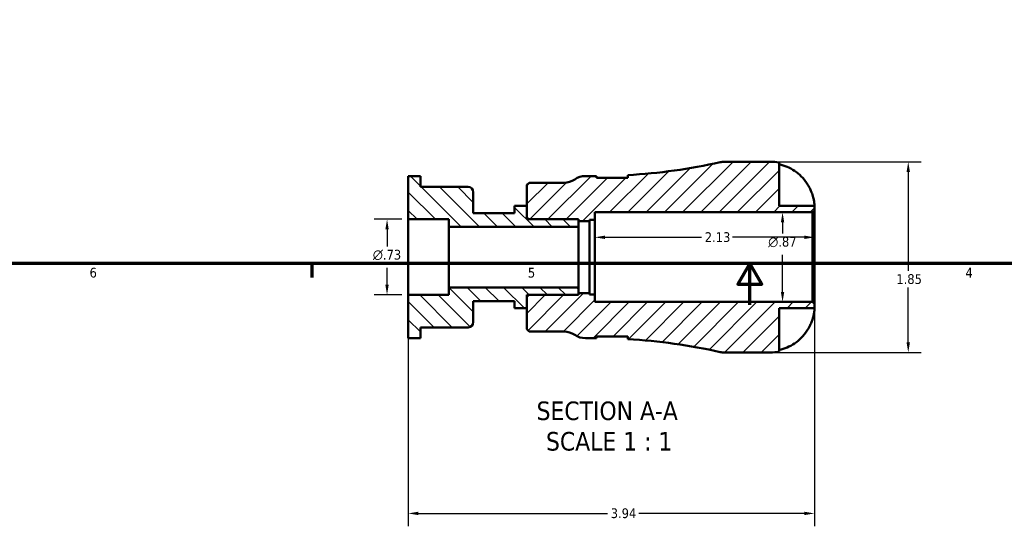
# Model space of a CAD drawing. Header units: inches. Extents: x 0.1 to 38.2, y -1.5 to 21.5.
# Tile 1 of 5: x 9.9 to 19.5, y -1.5 to 3.4. Entities that reach past the tile are written whole.
import ezdxf

# ---------------------------------------------------------------- set-up
doc = ezdxf.new("R2010")
doc.units = ezdxf.units.IN
doc.header["$MEASUREMENT"] = 0
for name, color, linetype, lineweight in [('Border (ANSI)', 7, 'Continuous', 70), ('Dimension (ANSI)', 7, 'Continuous', 25), ('Hatch (ANSI)', 7, 'Continuous', 18), ('Symbol (ANSI)', 7, 'Continuous', 25), ('Visible (ANSI)', 7, 'Continuous', 50)]:
    doc.layers.add(name, color=color, linetype=linetype, lineweight=lineweight)
doc.styles.add('Label Text (ANSI)', font='tahoma.ttf')
doc.styles.add('Note Text (ANSI)', font='tahoma.ttf')
doc.dimstyles.new('Default (ANSI)', dxfattribs={"dimtxt": 0.094488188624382, "dimasz": 0.0984251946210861, "dimexe": 0.125, "dimexo": 0.0625, "dimgap": 0.031496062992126, "dimtad": 0, "dimtih": 1, "dimtoh": 1, "dimrnd": 1e-08, "dimzin": 4, "dimdsep": 46, "dimtxsty": 'Note Text (ANSI)', "dimcen": 0.09, "dimdle": 0.3937007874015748, "dimclrd": 256, "dimclre": 256, "dimclrt": 5, "dimadec": 0, "dimazin": 1, "dimtfac": 1, "dimtofl": 0, "dimtmove": 0, "dimatfit": 3, "dimfxl": 1, "dimtolj": 1, "dimtzin": 4, "dimlwd": -1, "dimlwe": -1, "dimarcsym": 0})

# ---------------------------------------------------------------- blocks, each defined once
blk = doc.blocks.new('Borders Default Border')
at = {"layer": 'Border (ANSI)'}
blk.add_line((12.7499993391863, 0.9999999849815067), (12.7499993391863, 0.8655118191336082), dxfattribs=at)
at = {"layer": 'Border (ANSI)', "flags": 128}
for points in [[(0.4999999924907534, 0.9999999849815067), (0.4999999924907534, 21.00000006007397), (33.49999855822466, 21.00000006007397), (33.49999855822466, 0.9999999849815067), (0.4999999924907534, 0.9999999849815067)], [(17.00000012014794, 0.6000000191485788), (17.00000012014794, 0.9999999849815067), (16.88453043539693, 0.8000000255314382), (17.11546980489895, 0.8000000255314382), (17.00000012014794, 0.9999999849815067)]]:
    blk.add_lwpolyline(points, dxfattribs=at)
at = {"layer": 'Border (ANSI)', "color": 5, "true_color": 0x0000ff, "char_height": 0.0944881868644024, "attachment_point": 7, "style": 'Note Text (ANSI)'}
for s, insert in [('6', (10.59483913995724, 0.8635209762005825)), ('5', (14.84733363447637, 0.8635209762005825)), ('4', (19.0920422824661, 0.8655118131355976))]:
    blk.add_mtext(s, dxfattribs=dict(at, insert=insert))
blk = doc.blocks.new('*D7')
at = {"layer": 'Defpoints', "color": 0, "transparency": 16777216}
for p in [(17.19814273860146, 1.988106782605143), (17.19814273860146, 0.1381067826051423), (18.53672541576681, 0.1381067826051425)]:
    blk.add_point(p, dxfattribs=at)
at = {"layer": 'Dimension (ANSI)', "transparency": 16777216}
for p, q in [((17.26064273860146, 1.988106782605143), (18.66172541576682, 1.988106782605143)), ((18.53672541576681, 1.889681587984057), (18.53672541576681, 0.9290044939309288)), ((18.53672541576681, 0.2365319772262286), (18.53672541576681, 0.7672090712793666)), ((17.26064273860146, 0.1381067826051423), (18.66172541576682, 0.1381067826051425))]:
    blk.add_line(p, q, dxfattribs=at)
for points in [[(18.5203212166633, 1.889681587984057), (18.55312961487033, 1.889681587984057), (18.53672541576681, 1.988106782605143)], [(18.5203212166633, 0.2365319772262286), (18.55312961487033, 0.2365319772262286), (18.53672541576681, 0.1381067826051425)]]:
    blk.add_solid(points, dxfattribs=at)
at = {"layer": 'Dimension (ANSI)', "color": 5, "transparency": 16777216, "insert": (18.42120107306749, 0.8975084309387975), "char_height": 0.094488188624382, "attachment_point": 1, "style": 'Note Text (ANSI)'}
blk.add_mtext('\\A1;1.85', dxfattribs=at)
blk = doc.blocks.new('*D8')
at = {"layer": 'Defpoints', "color": 0, "transparency": 16777216}
for p in [(17.31758563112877, 1.498146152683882), (17.60835828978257, 1.498146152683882), (17.60835828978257, 0.6280674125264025)]:
    blk.add_point(p, dxfattribs=at)
at = {"layer": 'Dimension (ANSI)', "transparency": 16777216}
for p, q in [((17.54585828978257, 1.498146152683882), (17.19258563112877, 1.498146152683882)), ((17.31758563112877, 1.399720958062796), (17.31758563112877, 1.290695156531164)), ((17.31758563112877, 0.7264926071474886), (17.31758563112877, 1.08551840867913)), ((17.54585828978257, 0.6280674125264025), (17.19258563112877, 0.6280674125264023))]:
    blk.add_line(p, q, dxfattribs=at)
for points in [[(17.30118143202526, 1.399720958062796), (17.33398983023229, 1.399720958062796), (17.31758563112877, 1.498146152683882)], [(17.30118143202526, 0.7264926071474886), (17.33398983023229, 0.7264926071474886), (17.31758563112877, 0.6280674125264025)]]:
    blk.add_solid(points, dxfattribs=at)
at = {"layer": 'Dimension (ANSI)', "color": 5, "transparency": 16777216, "insert": (17.17826779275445, 1.259199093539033), "char_height": 0.094488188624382, "attachment_point": 1, "style": 'Note Text (ANSI)'}
blk.add_mtext('\\A1;{\\fAIGDT|b0|i0;\\H0.0945;\\ln}\\fTahoma|b0|i0;\\H0.0945;.87', dxfattribs=at)
blk = doc.blocks.new('*D9')
at = {"layer": 'Defpoints', "color": 0, "transparency": 16777216}
for p in [(13.68685828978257, 1.429858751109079), (13.48057053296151, 0.6963548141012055), (13.68685828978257, 0.6963548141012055)]:
    blk.add_point(p, dxfattribs=at)
at = {"layer": 'Dimension (ANSI)', "transparency": 16777216}
for p, q in [((13.62435828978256, 1.429858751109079), (13.35557053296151, 1.429858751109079)), ((13.48057053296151, 1.331433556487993), (13.48057053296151, 1.165695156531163)), ((13.48057053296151, 0.7947800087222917), (13.48057053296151, 0.9605184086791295)), ((13.62435828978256, 0.6963548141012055), (13.35557053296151, 0.6963548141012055))]:
    blk.add_line(p, q, dxfattribs=at)
for points in [[(13.46416633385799, 1.331433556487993), (13.49697473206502, 1.331433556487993), (13.48057053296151, 1.429858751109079)], [(13.46416633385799, 0.7947800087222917), (13.49697473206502, 0.7947800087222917), (13.48057053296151, 0.6963548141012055)]]:
    blk.add_solid(points, dxfattribs=at)
at = {"layer": 'Dimension (ANSI)', "color": 5, "transparency": 16777216, "insert": (13.34258546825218, 1.134199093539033), "char_height": 0.094488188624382, "attachment_point": 1, "style": 'Note Text (ANSI)'}
blk.add_mtext('\\A1;{\\fAIGDT|b0|i0;\\H0.0945;\\ln}\\fTahoma|b0|i0;\\H0.0945;.73', dxfattribs=at)
blk = doc.blocks.new('*D10')
at = {"layer": 'Defpoints', "color": 0, "transparency": 16777216}
for p in [(13.68685828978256, 1.429858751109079), (17.62685828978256, 0.6095674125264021), (17.62685828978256, -1.422131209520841)]:
    blk.add_point(p, dxfattribs=at)
at = {"layer": 'Dimension (ANSI)', "transparency": 16777216}
for p, q in [((13.68685828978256, 1.367358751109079), (13.68685828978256, -1.547131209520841)), ((17.62685828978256, 0.5470674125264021), (17.62685828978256, -1.547131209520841)), ((13.78528348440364, -1.422131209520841), (15.61896806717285, -1.422131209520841)), ((17.52843309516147, -1.422131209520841), (15.92474851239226, -1.422131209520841))]:
    blk.add_line(p, q, dxfattribs=at)
for points in [[(13.78528348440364, -1.405727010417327), (13.78528348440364, -1.438535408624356), (13.68685828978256, -1.422131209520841)], [(17.52843309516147, -1.405727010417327), (17.52843309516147, -1.438535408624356), (17.62685828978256, -1.422131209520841)]]:
    blk.add_solid(points, dxfattribs=at)
at = {"layer": 'Dimension (ANSI)', "color": 5, "transparency": 16777216, "insert": (15.65046413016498, -1.372919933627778), "char_height": 0.094488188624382, "attachment_point": 1, "style": 'Note Text (ANSI)'}
blk.add_mtext('\\A1;3.94', dxfattribs=at)
blk = doc.blocks.new('*D11')
at = {"layer": 'Defpoints', "color": 0, "transparency": 16777216}
for p in [(15.49685828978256, 1.255406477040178), (15.49685828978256, 1.063106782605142), (17.62685828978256, 1.063106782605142)]:
    blk.add_point(p, dxfattribs=at)
at = {"layer": 'Dimension (ANSI)', "transparency": 16777216}
for p, q in [((15.59528348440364, 1.255406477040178), (16.53141118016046, 1.255406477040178)), ((17.52843309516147, 1.255406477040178), (16.83230539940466, 1.255406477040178))]:
    blk.add_line(p, q, dxfattribs=at)
for points in [[(15.59528348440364, 1.271810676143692), (15.59528348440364, 1.239002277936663), (15.49685828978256, 1.255406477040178)], [(17.52843309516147, 1.271810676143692), (17.52843309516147, 1.239002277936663), (17.62685828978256, 1.255406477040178)]]:
    blk.add_solid(points, dxfattribs=at)
at = {"layer": 'Dimension (ANSI)', "color": 5, "transparency": 16777216, "insert": (16.56290724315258, 1.304617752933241), "char_height": 0.094488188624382, "attachment_point": 1, "style": 'Note Text (ANSI)'}
blk.add_mtext('\\A1;2.13', dxfattribs=at)

msp = doc.modelspace()

# ---------------------------------------------------------------- hatches: boundary and pattern name
at = {"layer": 'Hatch (ANSI)'}
h = msp.add_hatch(dxfattribs=at)
h.set_pattern_fill('ANSI31', color=256, scale=0.9999999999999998, style=0)
h.set_pattern_definition([(45, (0, 0), (-0.0883883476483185, 0.0883883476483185), [])])
edge = h.paths.add_edge_path()
edge.add_ellipse((16.75286412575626, 0.3231067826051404), major_axis=(0.1805391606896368, -0.0403808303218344), ratio=1, start_angle=270, end_angle=282.607721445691)
edge.add_line((16.75286412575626, 0.1381067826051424), (17.19814273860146, 0.1381067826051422))
edge.add_ellipse((17.19814273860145, 0.5668223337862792), major_axis=(0.428715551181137, 2.4e-15), ratio=1, start_angle=270, end_angle=281.5369590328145)
edge.add_line((17.28388584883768, 0.1467685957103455), (17.28388584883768, 0.5668223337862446))
edge.add_line((17.28388584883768, 0.5668223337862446), (17.62685828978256, 0.5668223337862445))
edge.add_line((17.62685828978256, 0.5668223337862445), (17.62685828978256, 0.6095674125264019))
edge.add_line((17.62685828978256, 0.6095674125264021), (17.60835828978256, 0.6280674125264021))
edge.add_line((17.60835828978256, 0.628067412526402), (15.49685828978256, 0.628067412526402))
edge.add_line((15.49685828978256, 0.628067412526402), (15.49685828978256, 0.700573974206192))
edge.add_line((15.49685828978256, 0.700573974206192), (15.44405828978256, 0.700573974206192))
edge.add_line((15.44405828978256, 0.700573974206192), (15.44405828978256, 0.714692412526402))
edge.add_line((15.44405828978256, 0.7146924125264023), (15.33685828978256, 0.7146924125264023))
edge.add_line((15.33685828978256, 0.7146924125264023), (15.33685828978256, 0.6963548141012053))
edge.add_line((15.33685828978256, 0.6963548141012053), (14.85535828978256, 0.6963548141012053))
edge.add_line((14.85535828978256, 0.6963548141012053), (14.83685828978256, 0.6778548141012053))
edge.add_line((14.83685828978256, 0.6778548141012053), (14.83685828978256, 0.5668223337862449))
edge.add_line((14.83685828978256, 0.5668223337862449), (14.83685828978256, 0.3636119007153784))
edge.add_line((14.83685828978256, 0.3636119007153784), (14.85886340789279, 0.3416067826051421))
edge.add_line((14.85886340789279, 0.3416067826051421), (15.19627046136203, 0.3416067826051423))
edge.add_ellipse((15.19627046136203, 0.156606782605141), major_axis=(0.1850000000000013, -4e-16), ratio=1, start_angle=55.58849133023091, end_angle=90.00000000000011, ccw=False)
edge.add_ellipse((15.40536957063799, 0.4618567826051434), major_axis=(-0.104549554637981, -0.1526250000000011), ratio=1, start_angle=0, end_angle=34.41150866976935)
edge.add_line((15.40536957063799, 0.276856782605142), (15.49685828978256, 0.276856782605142))
edge.add_ellipse((15.49685828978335, -5.292385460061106), major_axis=(5.569242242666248, 7.94e-13), ratio=1, start_angle=89.84469450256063, end_angle=90, ccw=False)
edge.add_line((15.5119542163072, 0.2768363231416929), (15.51195421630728, 0.2942583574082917))
edge.add_line((15.51195421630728, 0.2942583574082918), (15.8164817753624, 0.2942583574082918))
edge.add_line((15.8164817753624, 0.2942583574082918), (15.8164817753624, 0.2676774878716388))
edge.add_ellipse((15.49685828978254, -5.292385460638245), major_axis=(5.560062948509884, -0.3196234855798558), ratio=1, start_angle=80.6823391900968, end_angle=90, ccw=False)
edge = h.paths.add_edge_path()
edge.add_ellipse((16.75286412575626, 1.803106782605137), major_axis=(-0.1850000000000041, 0), ratio=1, start_angle=270, end_angle=282.6077214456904)
edge.add_ellipse((15.49685828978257, 7.418599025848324), major_axis=(-5.434953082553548, -1.215625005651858), ratio=1, start_angle=80.68233919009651, end_angle=90, ccw=False)
edge.add_line((15.8164817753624, 1.858536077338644), (15.8164817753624, 1.831955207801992))
edge.add_line((15.8164817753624, 1.831955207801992), (15.51195421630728, 1.831955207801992))
edge.add_line((15.51195421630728, 1.831955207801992), (15.51195421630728, 1.849377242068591))
edge.add_ellipse((15.49685828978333, 7.418599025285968), major_axis=(-5.569221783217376, -0.0150959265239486), ratio=1, start_angle=89.84469450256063, end_angle=90, ccw=False)
edge.add_line((15.4968582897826, 1.849356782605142), (15.40536957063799, 1.849356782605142))
edge.add_ellipse((15.40536957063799, 1.664356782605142), major_axis=(-0.1850000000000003, -1e-16), ratio=1, start_angle=270, end_angle=304.4115086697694)
edge.add_ellipse((15.19627046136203, 1.969606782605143), major_axis=(-0.1526250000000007, -0.1045495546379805), ratio=1, start_angle=55.58849133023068, end_angle=89.99999999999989, ccw=False)
edge.add_line((15.19627046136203, 1.784606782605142), (14.85886340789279, 1.784606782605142))
edge.add_line((14.85886340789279, 1.784606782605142), (14.83685828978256, 1.762601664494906))
edge.add_line((14.83685828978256, 1.762601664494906), (14.83685828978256, 1.559391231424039))
edge.add_line((14.83685828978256, 1.559391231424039), (14.83685828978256, 1.448358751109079))
edge.add_line((14.83685828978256, 1.448358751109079), (14.85535828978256, 1.429858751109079))
edge.add_line((14.85535828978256, 1.429858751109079), (15.33685828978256, 1.429858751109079))
edge.add_line((15.33685828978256, 1.429858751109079), (15.33685828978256, 1.411521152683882))
edge.add_line((15.33685828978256, 1.411521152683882), (15.44405828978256, 1.411521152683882))
edge.add_line((15.44405828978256, 1.411521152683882), (15.44405828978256, 1.425639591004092))
edge.add_line((15.44405828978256, 1.425639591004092), (15.49685828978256, 1.425639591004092))
edge.add_line((15.49685828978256, 1.425639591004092), (15.49685828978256, 1.498146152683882))
edge.add_line((15.49685828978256, 1.498146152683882), (17.60835828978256, 1.498146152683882))
edge.add_line((17.60835828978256, 1.498146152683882), (17.62685828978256, 1.516646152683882))
edge.add_line((17.62685828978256, 1.516646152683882), (17.62685828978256, 1.559391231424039))
edge.add_line((17.62685828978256, 1.559391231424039), (17.28388584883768, 1.559391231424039))
edge.add_line((17.28388584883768, 1.559391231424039), (17.28388584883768, 1.979444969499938))
edge.add_ellipse((17.19814273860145, 1.559391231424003), major_axis=(0.0857431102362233, 0.4200537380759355), ratio=0.9999999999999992, start_angle=0, end_angle=11.53695903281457)
edge.add_line((17.19814273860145, 1.988106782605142), (16.75286412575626, 1.988106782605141))
h = msp.add_hatch(dxfattribs=at)
h.set_pattern_fill('ANSI31', color=256, scale=0.9999999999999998, angle=90.00021045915, style=0)
h.set_pattern_definition([(135.0002104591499, (0, 0), (-0.0883880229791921, -0.0883886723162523), [])])
edge = h.paths.add_edge_path()
edge.add_line((15.33685828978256, 1.429858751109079), (14.85535828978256, 1.429858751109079))
edge.add_line((14.85535828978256, 1.429858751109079), (14.83685828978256, 1.429858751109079))
edge.add_line((14.83685828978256, 1.429858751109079), (14.83685828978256, 1.448358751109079))
edge.add_line((14.83685828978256, 1.448358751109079), (14.83685828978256, 1.559391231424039))
edge.add_line((14.83685828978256, 1.559391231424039), (14.71865828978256, 1.559391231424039))
edge.add_line((14.71865828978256, 1.559391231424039), (14.71865828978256, 1.49041112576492))
edge.add_line((14.71865828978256, 1.49041112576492), (14.31725828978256, 1.49041112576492))
edge.add_line((14.31725828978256, 1.49041112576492), (14.31725828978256, 1.694019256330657))
edge.add_ellipse((14.26725828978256, 1.694019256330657), major_axis=(0, 0.0499999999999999), ratio=1, start_angle=270, end_angle=360)
edge.add_line((14.26725828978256, 1.744019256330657), (13.80505828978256, 1.744019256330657))
edge.add_line((13.80505828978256, 1.744019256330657), (13.80505828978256, 1.849356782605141))
edge.add_line((13.80505828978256, 1.849356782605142), (13.68685828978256, 1.849356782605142))
edge.add_line((13.68685828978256, 1.849356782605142), (13.68685828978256, 1.429858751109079))
edge.add_line((13.68685828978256, 1.429858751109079), (14.08085828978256, 1.429858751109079))
edge.add_line((14.08085828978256, 1.429858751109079), (14.08085828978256, 1.356508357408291))
edge.add_line((14.08085828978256, 1.356508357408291), (15.33685828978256, 1.356508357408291))
edge.add_line((15.33685828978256, 1.356508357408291), (15.33685828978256, 1.411521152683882))
edge.add_line((15.33685828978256, 1.411521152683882), (15.33685828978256, 1.429858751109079))
edge = h.paths.add_edge_path()
edge.add_line((14.83685828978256, 0.6963548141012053), (14.85535828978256, 0.6963548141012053))
edge.add_line((14.85535828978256, 0.6963548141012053), (15.33685828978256, 0.6963548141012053))
edge.add_line((15.33685828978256, 0.6963548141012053), (15.33685828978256, 0.7146924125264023))
edge.add_line((15.33685828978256, 0.7146924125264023), (15.33685828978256, 0.7697052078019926))
edge.add_line((15.33685828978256, 0.7697052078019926), (14.08085828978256, 0.7697052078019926))
edge.add_line((14.08085828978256, 0.7697052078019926), (14.08085828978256, 0.6963548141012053))
edge.add_line((14.08085828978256, 0.6963548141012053), (13.68685828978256, 0.6963548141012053))
edge.add_line((13.68685828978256, 0.6963548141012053), (13.68685828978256, 0.2768567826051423))
edge.add_line((13.68685828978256, 0.2768567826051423), (13.80505828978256, 0.2768567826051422))
edge.add_line((13.80505828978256, 0.2768567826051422), (13.80505828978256, 0.3821943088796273))
edge.add_line((13.80505828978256, 0.3821943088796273), (14.26725828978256, 0.3821943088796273))
edge.add_ellipse((14.26725828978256, 0.4321943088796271), major_axis=(0.05, 0), ratio=1, start_angle=270, end_angle=360.0000000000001)
edge.add_line((14.31725828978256, 0.4321943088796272), (14.31725828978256, 0.6358024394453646))
edge.add_line((14.31725828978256, 0.6358024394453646), (14.71865828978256, 0.6358024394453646))
edge.add_line((14.71865828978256, 0.6358024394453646), (14.71865828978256, 0.5668223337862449))
edge.add_line((14.71865828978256, 0.566822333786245), (14.83685828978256, 0.566822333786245))
edge.add_line((14.83685828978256, 0.566822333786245), (14.83685828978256, 0.6778548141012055))
edge.add_line((14.83685828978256, 0.6778548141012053), (14.83685828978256, 0.6963548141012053))

# ---------------------------------------------------------------- linework, layer by layer
at = {"layer": 'Visible (ANSI)'}
for p, q in [((17.19814273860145, 1.988106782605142), (16.75286412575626, 1.988106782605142)), ((17.28388584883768, 1.559391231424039), (17.28388584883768, 1.979444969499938)), ((13.80505828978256, 1.849356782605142), (13.68685828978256, 1.849356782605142)), ((13.68685828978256, 1.849356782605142), (13.68685828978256, 1.429858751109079)), ((13.80505828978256, 1.744019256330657), (13.80505828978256, 1.849356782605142)), ((15.49685828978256, 1.849356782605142), (15.40536957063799, 1.849356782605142)), ((15.51195421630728, 1.831955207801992), (15.51195421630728, 1.849377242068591)), ((15.8164817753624, 1.831955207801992), (15.51195421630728, 1.831955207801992)), ((15.8164817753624, 1.858536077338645), (15.8164817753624, 1.831955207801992)), ((14.26725828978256, 1.744019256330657), (13.80505828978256, 1.744019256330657)), ((14.85886340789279, 1.784606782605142), (14.83685828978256, 1.762601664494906)), ((14.83685828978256, 1.762601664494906), (14.83685828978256, 1.448358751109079)), ((15.19627046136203, 1.784606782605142), (14.85886340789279, 1.784606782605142)), ((14.31725828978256, 1.49041112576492), (14.31725828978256, 1.694019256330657)), ((14.83685828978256, 1.559391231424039), (14.71865828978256, 1.559391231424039)), ((14.71865828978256, 1.559391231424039), (14.71865828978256, 1.49041112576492)), ((14.83685828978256, 1.429858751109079), (14.83685828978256, 1.559391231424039)), ((17.62685828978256, 1.559391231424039), (17.28388584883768, 1.559391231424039)), ((17.62685828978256, 1.516646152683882), (17.62685828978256, 1.559391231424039)), ((14.71865828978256, 1.49041112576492), (14.31725828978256, 1.49041112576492)), ((14.83685828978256, 1.448358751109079), (14.85535828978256, 1.429858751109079)), ((15.49685828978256, 1.425639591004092), (15.49685828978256, 1.498146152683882)), ((15.49685828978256, 1.498146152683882), (17.60835828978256, 1.498146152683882)), ((17.60835828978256, 1.498146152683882), (17.62685828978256, 1.516646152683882)), ((17.60835828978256, 1.498146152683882), (17.60835828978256, 0.6280674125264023)), ((17.62685828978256, 0.6095674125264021), (17.62685828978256, 1.516646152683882)), ((13.68685828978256, 1.429858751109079), (14.08085828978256, 1.429858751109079)), ((13.68685828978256, 0.6963548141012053), (13.68685828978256, 1.429858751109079)), ((14.08085828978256, 1.429858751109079), (14.08085828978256, 1.356508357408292)), ((14.08085828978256, 1.356508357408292), (15.33685828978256, 1.356508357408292)), ((14.08085828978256, 0.7697052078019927), (14.08085828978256, 1.356508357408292)), ((15.33685828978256, 1.429858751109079), (14.83685828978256, 1.429858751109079)), ((14.85535828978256, 1.429858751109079), (15.33685828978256, 1.429858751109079)), ((15.33685828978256, 1.429858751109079), (15.33685828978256, 1.411521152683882)), ((15.33685828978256, 1.356508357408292), (15.33685828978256, 1.429858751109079)), ((15.33685828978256, 1.411521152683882), (15.44405828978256, 1.411521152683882)), ((15.33685828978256, 0.7697052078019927), (15.33685828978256, 1.356508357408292)), ((15.44405828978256, 1.411521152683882), (15.44405828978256, 1.425639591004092)), ((15.44405828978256, 1.425639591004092), (15.49685828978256, 1.425639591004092)), ((15.44405828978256, 0.7146924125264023), (15.44405828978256, 1.411521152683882)), ((15.49685828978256, 0.7005739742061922), (15.49685828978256, 1.425639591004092)), ((15.33685828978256, 0.7697052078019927), (14.08085828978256, 0.7697052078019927)), ((14.08085828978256, 0.7697052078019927), (14.08085828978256, 0.6963548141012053)), ((15.33685828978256, 0.6963548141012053), (15.33685828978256, 0.7697052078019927)), ((14.08085828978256, 0.6963548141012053), (13.68685828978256, 0.6963548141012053)), ((13.68685828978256, 0.6963548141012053), (13.68685828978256, 0.2768567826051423)), ((14.85535828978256, 0.6963548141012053), (14.83685828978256, 0.6778548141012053)), ((14.83685828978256, 0.6963548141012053), (15.33685828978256, 0.6963548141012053)), ((14.83685828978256, 0.566822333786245), (14.83685828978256, 0.6963548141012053)), ((14.83685828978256, 0.6778548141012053), (14.83685828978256, 0.3636119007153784)), ((15.33685828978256, 0.6963548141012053), (14.85535828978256, 0.6963548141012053)), ((15.44405828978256, 0.7146924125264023), (15.33685828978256, 0.7146924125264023)), ((15.33685828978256, 0.7146924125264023), (15.33685828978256, 0.6963548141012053)), ((15.44405828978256, 0.7005739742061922), (15.44405828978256, 0.7146924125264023)), ((15.49685828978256, 0.7005739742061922), (15.44405828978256, 0.7005739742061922)), ((15.49685828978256, 0.6280674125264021), (15.49685828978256, 0.7005739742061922)), ((14.31725828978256, 0.4321943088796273), (14.31725828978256, 0.6358024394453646)), ((14.31725828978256, 0.6358024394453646), (14.71865828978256, 0.6358024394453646)), ((14.71865828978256, 0.6358024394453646), (14.71865828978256, 0.566822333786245)), ((17.60835828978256, 0.6280674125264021), (15.49685828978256, 0.6280674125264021)), ((17.62685828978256, 0.6095674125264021), (17.60835828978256, 0.6280674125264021)), ((17.62685828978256, 0.5668223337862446), (17.62685828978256, 0.6095674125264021)), ((14.71865828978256, 0.566822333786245), (14.83685828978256, 0.566822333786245)), ((17.28388584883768, 0.1467685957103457), (17.28388584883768, 0.5668223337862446)), ((17.28388584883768, 0.5668223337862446), (17.62685828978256, 0.5668223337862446)), ((13.80505828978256, 0.2768567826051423), (13.80505828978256, 0.3821943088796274)), ((13.80505828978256, 0.3821943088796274), (14.26725828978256, 0.3821943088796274)), ((14.83685828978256, 0.3636119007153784), (14.85886340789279, 0.3416067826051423)), ((14.85886340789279, 0.3416067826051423), (15.19627046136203, 0.3416067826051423)), ((15.51195421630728, 0.2768363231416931), (15.51195421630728, 0.2942583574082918)), ((15.51195421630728, 0.2942583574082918), (15.8164817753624, 0.2942583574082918)), ((15.8164817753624, 0.2942583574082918), (15.8164817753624, 0.2676774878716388)), ((13.68685828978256, 0.2768567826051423), (13.80505828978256, 0.2768567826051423)), ((15.40536957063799, 0.2768567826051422), (15.49685828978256, 0.2768567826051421)), ((16.75286412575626, 0.1381067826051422), (17.19814273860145, 0.1381067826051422))]:
    msp.add_line(p, q, dxfattribs=at)
for centre, radius, start, end in [((15.49685828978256, 7.418599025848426), 5.569242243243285, 273.2900606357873, 282.6077214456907), ((16.75286412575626, 1.803106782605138), 0.1850000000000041, 90, 102.6077214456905), ((17.19814273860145, 1.559391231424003), 0.4287155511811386, 78.46304096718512, 89.99999999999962), ((15.19627046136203, 1.969606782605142), 0.1850000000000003, 270, 304.411508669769), ((15.40536957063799, 1.664356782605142), 0.1850000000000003, 90, 124.4115086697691), ((15.49685828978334, 7.418599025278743), 5.569242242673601, 269.9999999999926, 270.1553054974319), ((14.26725828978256, 1.694019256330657), 0.0500000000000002, 0, 90), ((14.26725828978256, 0.4321943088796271), 0.0499999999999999, 270, 0), ((15.19627046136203, 0.1566067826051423), 0.1850000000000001, 55.58849133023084, 90), ((15.40536957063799, 0.4618567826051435), 0.1850000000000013, 235.5884913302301, 270), ((15.49685828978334, -5.29238546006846), 5.569242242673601, 89.84469450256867, 90.00000000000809), ((15.49685828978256, -5.292385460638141), 5.569242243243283, 77.39227855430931, 86.70993936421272), ((16.75286412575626, 0.3231067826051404), 0.1849999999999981, 257.392278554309, 270), ((17.19814273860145, 0.5668223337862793), 0.428715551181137, 270.0000000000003, 281.5369590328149)]:
    msp.add_arc(centre, radius, start, end, dxfattribs=at)
for points, knots in [([(17.28388584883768, 1.96325574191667), (17.31091647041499, 1.957638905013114), (17.33729648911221, 1.949241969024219), (17.38507715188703, 1.929296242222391), (17.41071232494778, 1.915729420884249), (17.45851937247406, 1.883458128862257), (17.48069226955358, 1.864755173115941), (17.51825848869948, 1.826798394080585), (17.53703703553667, 1.803981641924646), (17.56355713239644, 1.763687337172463), (17.57287942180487, 1.747247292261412), (17.58088104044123, 1.730877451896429)], [3.037639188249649, 3.037639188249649, 3.037639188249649, 3.037639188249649, 3.230613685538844, 3.230613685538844, 3.432177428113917, 3.432177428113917, 3.63374117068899, 3.63374117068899, 3.839112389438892, 3.839112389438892, 3.970848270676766, 3.970848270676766, 3.970848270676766, 3.970848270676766]), ([(17.58088104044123, 1.730877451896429), (17.58202483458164, 1.728537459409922), (17.58315292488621, 1.726189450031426), (17.58938169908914, 1.712993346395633), (17.59412223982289, 1.702056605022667), (17.6017051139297, 1.682822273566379), (17.60471751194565, 1.674540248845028), (17.61033830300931, 1.657695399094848), (17.61288353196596, 1.649209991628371), (17.61845739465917, 1.628429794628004), (17.62093356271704, 1.616778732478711), (17.62511008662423, 1.592044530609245), (17.62608537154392, 1.580531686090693), (17.62696262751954, 1.563846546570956), (17.62685828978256, 1.559391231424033), (17.62685828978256, 1.559391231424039)], [-0.701905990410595, -0.701905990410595, -0.701905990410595, -0.701905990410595, -0.6822181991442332, -0.6822181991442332, -0.5915748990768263, -0.5915748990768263, -0.521952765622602, -0.521952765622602, -0.447341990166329, -0.447341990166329, -0.3319659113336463, -0.3319659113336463, -0.1719702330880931, -0.1719702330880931, 0, 0, 0, 0]), ([(17.62685828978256, 0.5668223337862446), (17.62685828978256, 0.5668223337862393), (17.62690874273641, 0.563811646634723), (17.62648226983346, 0.5520651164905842), (17.62597735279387, 0.5434489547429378), (17.62326173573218, 0.5222856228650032), (17.62119555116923, 0.5102872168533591), (17.61575443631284, 0.4872520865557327), (17.6129498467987, 0.477039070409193), (17.60619160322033, 0.4557219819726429), (17.60226723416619, 0.4447272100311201), (17.59275839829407, 0.4208143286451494), (17.58705893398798, 0.4079749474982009), (17.58088104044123, 0.3953361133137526)], [-3.003332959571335, -3.003332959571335, -3.003332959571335, -3.003332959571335, -2.861963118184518, -2.861963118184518, -2.721550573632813, -2.721550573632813, -2.592201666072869, -2.592201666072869, -2.499414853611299, -2.499414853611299, -2.405990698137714, -2.405990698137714, -2.29835167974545, -2.29835167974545, -2.29835167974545, -2.29835167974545]), ([(17.58088104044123, 0.3953361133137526), (17.57287942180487, 0.3789662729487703), (17.56355713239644, 0.3625262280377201), (17.53703703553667, 0.322231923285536), (17.51825848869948, 0.2994151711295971), (17.48069226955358, 0.2614583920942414), (17.45851937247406, 0.2427554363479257), (17.41071232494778, 0.2104841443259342), (17.38507715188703, 0.196917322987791), (17.33729648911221, 0.1769715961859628), (17.31091647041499, 0.1685746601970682), (17.28388584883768, 0.1629578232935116)], [7.353293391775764, 7.353293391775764, 7.353293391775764, 7.353293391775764, 7.485029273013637, 7.485029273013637, 7.690400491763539, 7.690400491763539, 7.891964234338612, 7.891964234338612, 8.093527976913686, 8.093527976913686, 8.286502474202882, 8.286502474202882, 8.286502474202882, 8.286502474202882]), ([(15.8164817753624, 0.2910529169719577), (15.8164817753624, 0.291703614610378), (15.8164139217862, 0.2923718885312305), (15.81620056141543, 0.2934523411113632), (15.81610016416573, 0.2938528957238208), (15.81597761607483, 0.2942585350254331)], [-1.341438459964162, -1.341438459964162, -1.341438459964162, -1.341438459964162, -1.320800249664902, -1.320800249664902, -1.308895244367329, -1.308895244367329, -1.308895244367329, -1.308895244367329])]:
    msp.add_open_spline(points, degree=3, knots=knots, dxfattribs=at)
msp.add_open_spline([(15.81597763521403, 1.831954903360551), (15.81631299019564, 1.833064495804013), (15.8164817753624, 1.834134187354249), (15.8164817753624, 1.835160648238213)], degree=3, dxfattribs=at)

# ---------------------------------------------------------------- block references
msp.add_blockref('Borders Default Border', (0, 0))

# ---------------------------------------------------------------- texts
at = {"layer": 'Symbol (ANSI)', "char_height": 0.1799999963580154, "attachment_point": 7, "style": 'Label Text (ANSI)'}
for s, insert in [('SECTION A-A', (14.93155046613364, -0.5203838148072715)), ('SCALE 1 : 1', (15.02286328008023, -0.8161655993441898))]:
    msp.add_mtext(s, dxfattribs=dict(at, insert=insert))

# ---------------------------------------------------------------- dimensions: what is measured, and where the dimension line sits
at = {"layer": 'Dimension (ANSI)'}
for base, p1, p2, angle, override, picture, middle in [((18.53672541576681, 0.1381067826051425), (17.19814273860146, 1.988106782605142), (17.19814273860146, 0.1381067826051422), 90, {"dimgap": 0.031496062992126, "dimdec": 2, "dimtol": 0, "dimlim": 0, "dimtp": 0, "dimtm": 0, "dimtdec": 2, "dimatfit": 1}, '*D7', (18.53672541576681, 0.8481067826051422)), ((17.62685828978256, -1.422131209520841), (13.68685828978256, 1.429858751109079), (17.62685828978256, 0.6095674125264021), 180, {"dimgap": 0.031496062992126, "dimtih": 0, "dimtoh": 0, "dimdec": 2, "dimtol": 0, "dimlim": 0, "dimtp": 0, "dimtm": 0, "dimtdec": 2, "dimatfit": 1}, '*D10', (15.77185828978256, -1.422131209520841)), ((15.49685828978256, 1.255406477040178), (17.62685828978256, 1.063106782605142), (15.49685828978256, 1.063106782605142), 180, {"dimgap": 0.031496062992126, "dimtih": 0, "dimtoh": 0, "dimdec": 2, "dimse1": 1, "dimse2": 1, "dimtol": 0, "dimlim": 0, "dimtp": 0, "dimtm": 0, "dimtdec": 2, "dimatfit": 1}, '*D11', (16.68185828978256, 1.255406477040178))]:
    dim = msp.add_linear_dim(base=base, p1=p1, p2=p2, angle=angle, dimstyle='Default (ANSI)', override=override, dxfattribs=at)
    dim.commit()
    dim.dimension.update_dxf_attribs({"geometry": picture, "text_midpoint": middle, "dimtype": 160})
for base, p1, p2, picture, middle in [((17.31758563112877, 1.498146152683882), (17.60835828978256, 0.6280674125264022), (17.60835828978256, 1.498146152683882), '*D8', (17.31758563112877, 1.188106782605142)), ((13.48057053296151, 0.6963548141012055), (13.68685828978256, 1.429858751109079), (13.68685828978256, 0.6963548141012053), '*D9', (13.4805705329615, 1.063106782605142))]:
    dim = msp.add_linear_dim(base=base, p1=p1, p2=p2, angle=90, text='{\\fAIGDT|b0|i0;\\H0.0945;\\ln}\\fTahoma|b0|i0;\\H0.0945;<>', dimstyle='Default (ANSI)', override={"dimgap": 0.031496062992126, "dimdec": 2, "dimtol": 0, "dimlim": 0, "dimtp": 0, "dimtm": 0, "dimtdec": 2, "dimatfit": 1}, dxfattribs=at)
    dim.commit()
    dim.dimension.update_dxf_attribs({"geometry": picture, "text_midpoint": middle, "dimtype": 160})

doc.saveas('drawing.dxf')
